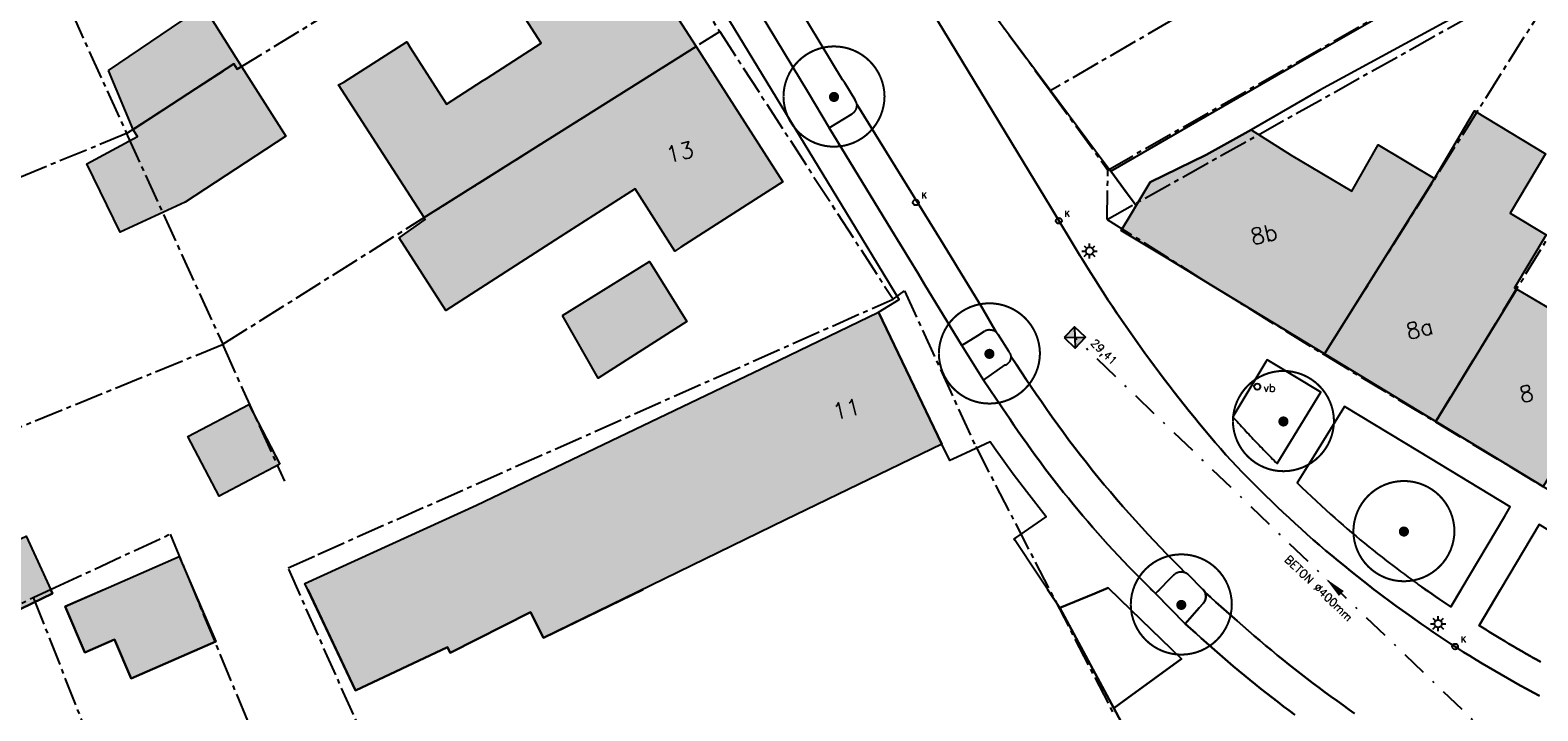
# Model space of a CAD drawing. Header units: metres. Extents: x 202952 to 203755, y 349031 to 349702.
# Tile 48 of 84: x 203191 to 203266, y 349454 to 349488. Entities that reach past the tile are written whole.
import ezdxf
from ezdxf.enums import TextEntityAlignment as Align

# ---------------------------------------------------------------- set-up
doc = ezdxf.new("R2010")
doc.units = ezdxf.units.M
doc.linetypes.add('1-200 CENTER', pattern=[4.28625, 2.8575, -0.47625, 0.47625, -0.47625])
doc.linetypes.add('1-200 DASHDOT', pattern=[2.54, 1.27, -0.635, 0, -0.635])
for name, color, linetype in [('bgt.onbegroeidterreindeel', 252, 'Continuous'), ('PH-BEST-BEBOUWING', 1, 'Continuous'), ('PH-BEST-BEBOUWING-ARCERING', 254, 'Continuous'), ('PH-BEST-BEGROEIIING', 252, 'Continuous'), ('PH-BEST-HUISNUMMER', 7, 'Continuous'), ('PH-BEST-KADASTRALE-GRENS', 240, '1-200 CENTER'), ('PH-BEST-KOLK', 8, 'Continuous'), ('PH-BEST-LICHTMAST-HANDHAVENB', 6, 'Continuous'), ('PH-BEST-PUT-HANDHAVEN', 44, 'Continuous'), ('PH-BEST-RIO-HANDHAVEN-GEMENGD', 44, '1-200 DASHDOT'), ('PH-BEST-RIO-TEKST', 8, 'Continuous'), ('PH-BEST-RIO-TEKST-VLOEIVLAK', 8, 'Continuous'), ('PH-BEST-STRAATNAAMBORD', 6, 'Continuous'), ('PH-BEST-WEGDEEL', 254, 'Continuous'), ('PH-INM-BOOM-HANDHAVEN', 96, 'Continuous')]:
    doc.layers.add(name, color=color, linetype=linetype)
doc.styles.add('RDL_MAATVOERING', font='romans.shx')
doc.styles.add('ROMANS', font='romans.shx')

# ---------------------------------------------------------------- blocks, each defined once
blk = doc.blocks.new('*U50')
blk.add_circle((0, 0), 0.142)
at = {"ltscale": 0.05, "style": 'ROMANS'}
blk.add_text('K', height=0.3, dxfattribs=at).set_placement((0.277, 0.195))
blk = doc.blocks.new('Verkeersbord')
blk.add_circle((0, 0), 0.15)
at = {"style": 'RDL_MAATVOERING'}
blk.add_text('vb', height=0.4, dxfattribs=at).set_placement((0.302, -0.254))
blk = doc.blocks.new('*U26')
h = blk.add_hatch(color=256)
h.paths.add_polyline_path([(0, 0), (-0.375, 0.375), (-0.375, -0.375)])
h.paths.add_polyline_path([(0.375, 0.375), (0, 0), (0.375, -0.375)])
for p, q in [((-0.375, -0.375), (0.375, 0.375)), ((-0.375, 0.375), (0.375, -0.375))]:
    blk.add_line(p, q)
blk.add_lwpolyline([(-0.375, -0.375), (0.375, -0.375), (0.375, 0.375), (-0.375, 0.375)], close=True)
blk = doc.blocks.new('Materialisatie')
blk.add_solid([(-1.04, 0.173), (-1.04, -0.173), (0, 0)])
at = {"style": 'ROMANS'}
blk.add_attdef('MATERIALISATIE', (-2.631, 0.657), '', height=0.4, dxfattribs=at)
blk = doc.blocks.new('Lichtmast 2')
at = {"flags": 128}
for points in [[(-0.5, 0), (-0.25, 0)], [(-0.354, 0.354), (-0.177, 0.177)], [(0, 0.25), (0, 0.5)], [(0.177, 0.177), (0.354, 0.354)], [(0.25, 0), (0.5, 0)], [(-0.354, -0.354), (-0.177, -0.177)], [(0, -0.5), (0, -0.25)], [(0.177, -0.177), (0.354, -0.354)]]:
    blk.add_lwpolyline(points, dxfattribs=at)
blk.add_circle((0, 0), 0.25)
blk = doc.blocks.new('*U45')
at = {"const_width": 0.1}
blk.add_lwpolyline([(-2.5, 0.004, 0.990403), (2.5, 0.03, 0.990403), (-2.5, 0.018)], format="xyb", dxfattribs=at)
at = {"linetype": 'Continuous', "const_width": 0.25}
blk.add_lwpolyline([(-0.125, 0, 1), (0.125, 0, 1)], format="xyb", close=True, dxfattribs=at)

msp = doc.modelspace()

# ---------------------------------------------------------------- hatches: boundary and pattern name
at = {"layer": 'PH-BEST-BEBOUWING-ARCERING'}
for points in [[(203210.854, 349478.382), (203206.62, 349484.955), (203206.88, 349485.076), (203209.996, 349487.073), (203210.173, 349486.797), (203211.965, 349483.999), (203213.753, 349485.144), (203213.939, 349485.263), (203216.656, 349487.004), (203214.686, 349490.078), (203214.981, 349490.269), (203215.237, 349490.435), (203220.03, 349493.51), (203222.206, 349490.124), (203224.311, 349486.848)], [(203195.235, 349485.665), (203199.936, 349488.839), (203201.828, 349485.859), (203201.612, 349485.727), (203201.444, 349485.982), (203196.46, 349482.744)], [(203217.59, 349477.426), (203211.932, 349473.796), (203209.628, 349477.386), (203210.912, 349478.291), (203210.854, 349478.382), (203224.311, 349486.848), (203228.61, 349480.16), (203227.23, 349479.274), (203223.56, 349476.92), (203223.265, 349476.731), (203221.294, 349479.803)], [(203201.828, 349485.859), (203204.02, 349482.406), (203199.032, 349479.143), (203195.819, 349477.672), (203194.173, 349481.042), (203196.681, 349482.392), (203196.489, 349482.676), (203196.46, 349482.744), (203201.444, 349485.982), (203201.612, 349485.727)], [(203260.908, 349468.307), (203256.323, 349471.09), (203255.404, 349471.648), (203260.837, 349480.323), (203262.824, 349483.672), (203266.33, 349481.533), (203264.587, 349478.597), (203266.37, 349477.539), (203264.81, 349474.911), (203264.91, 349474.852)], [(203255.404, 349471.648), (203249.83, 349475.03), (203247.564, 349476.405), (203245.341, 349477.753), (203245.866, 349478.619), (203246.09, 349478.988), (203246.783, 349480.131), (203249.54, 349481.486), (203251.769, 349482.718), (203253.747, 349481.478), (203256.747, 349479.697), (203258.058, 349481.991), (203260.837, 349480.323)], [(203266.221, 349465.083), (203263.201, 349466.916), (203260.908, 349468.307), (203264.91, 349474.852), (203267.155, 349473.519), (203268.575, 349475.911), (203267.989, 349476.259), (203270.041, 349479.445), (203273.627, 349477.182)], [(203217.707, 349473.544), (203222.004, 349476.217), (203223.849, 349473.251), (203219.462, 349470.448)], [(203216.123, 349458.875), (203212.138, 349456.852), (203212.01, 349457.145), (203207.468, 349454.993), (203204.961, 349460.291), (203213.442, 349464.157), (203227.94, 349471.1), (203233.334, 349473.705), (203236.473, 349467.172), (203228.733, 349463.431), (203216.768, 349457.605)], [(203203.726, 349466.185), (203200.71, 349464.603), (203199.162, 349467.553), (203202.179, 349469.135)], [(203192.034, 349460.773), (203191.164, 349462.636), (203185.888, 349460.171), (203182.418, 349458.433), (203182.265, 349458.356), (203182.485, 349457.92), (203183.625, 349455.523), (203192.474, 349459.793)], [(203198.746, 349461.624), (203193.104, 349459.145), (203194.076, 349456.882), (203195.544, 349457.513), (203196.371, 349455.589), (203200.553, 349457.42)]]:
    msp.add_hatch(color=256, dxfattribs=at).paths.add_polyline_path(points)

# ---------------------------------------------------------------- linework, layer by layer
at = {"layer": 'bgt.onbegroeidterreindeel'}
for points in [[(203185.547, 349460), (203182.418, 349458.433), (203182.265, 349458.356), (203182.485, 349457.92), (203175.355, 349454.932), (203172.336, 349453.355), (203173.477, 349451.099), (203176.725, 349452.742), (203183.625, 349455.523), (203192.474, 349459.793), (203192.381, 349460)], [(203195.05, 349460), (203193.104, 349459.145), (203194.076, 349456.882), (203195.544, 349457.513), (203196.371, 349455.589), (203200.553, 349457.42), (203199.444, 349460)], [(203205.099, 349460), (203207.468, 349454.993), (203212.01, 349457.145), (203212.138, 349456.852), (203216.123, 349458.875), (203216.768, 349457.605), (203221.687, 349460)], [(203241.702, 349460), (203242.315, 349459.079), (203244.987, 349454.127), (203245.587, 349452.988)]]:
    msp.add_lwpolyline(points, dxfattribs=at)
at = {"layer": 'PH-BEST-BEBOUWING'}
for points in [[(203210.854, 349478.382), (203206.62, 349484.955), (203206.88, 349485.076), (203209.996, 349487.073), (203210.173, 349486.797), (203211.965, 349483.999), (203213.753, 349485.144), (203213.939, 349485.263), (203216.656, 349487.004), (203214.686, 349490.078), (203214.981, 349490.269), (203215.237, 349490.435), (203220.03, 349493.51), (203222.206, 349490.124), (203224.311, 349486.848), (203210.854, 349478.382)], [(203195.235, 349485.665), (203199.936, 349488.839), (203201.828, 349485.859), (203201.612, 349485.727), (203201.444, 349485.982), (203196.46, 349482.744), (203195.235, 349485.665)], [(203217.59, 349477.426), (203211.932, 349473.796), (203209.628, 349477.386), (203210.912, 349478.291), (203210.854, 349478.382), (203224.311, 349486.848), (203228.61, 349480.16), (203227.23, 349479.274), (203223.56, 349476.92), (203223.265, 349476.731), (203221.294, 349479.803), (203217.59, 349477.426)], [(203201.828, 349485.859), (203204.02, 349482.406), (203199.032, 349479.143), (203195.819, 349477.672), (203194.173, 349481.042), (203196.681, 349482.392), (203196.489, 349482.676), (203196.46, 349482.744), (203201.444, 349485.982), (203201.612, 349485.727), (203201.828, 349485.859)], [(203260.908, 349468.307), (203256.323, 349471.09), (203255.404, 349471.648), (203260.837, 349480.323), (203262.824, 349483.672), (203266.33, 349481.533), (203264.587, 349478.597), (203266.37, 349477.539), (203264.81, 349474.911), (203264.91, 349474.852), (203260.908, 349468.307)], [(203255.404, 349471.648), (203249.83, 349475.03), (203247.564, 349476.405), (203245.341, 349477.753), (203245.866, 349478.619), (203246.09, 349478.988), (203246.783, 349480.131), (203249.54, 349481.486), (203251.769, 349482.718), (203253.747, 349481.478), (203256.747, 349479.697), (203258.058, 349481.991), (203260.837, 349480.323), (203255.404, 349471.648)], [(203266.221, 349465.083), (203263.201, 349466.916), (203260.908, 349468.307), (203264.91, 349474.852), (203267.155, 349473.519), (203268.575, 349475.911), (203267.989, 349476.259), (203270.041, 349479.445), (203273.627, 349477.182), (203266.221, 349465.083)], [(203217.707, 349473.544), (203222.004, 349476.217), (203223.849, 349473.251), (203219.462, 349470.448), (203217.707, 349473.544)], [(203216.123, 349458.875), (203212.138, 349456.852), (203212.01, 349457.145), (203207.468, 349454.993), (203204.961, 349460.291), (203213.442, 349464.157), (203227.94, 349471.1), (203233.334, 349473.705), (203236.473, 349467.172), (203228.733, 349463.431), (203216.768, 349457.605), (203216.123, 349458.875)], [(203203.726, 349466.185), (203200.71, 349464.603), (203199.162, 349467.553), (203202.179, 349469.135), (203203.726, 349466.185)], [(203183.625, 349455.523), (203182.485, 349457.92), (203182.265, 349458.356), (203182.418, 349458.433), (203185.888, 349460.171), (203191.164, 349462.636), (203192.034, 349460.773), (203192.474, 349459.793), (203183.625, 349455.523)], [(203195.544, 349457.513), (203194.076, 349456.882), (203193.104, 349459.145), (203198.746, 349461.624), (203200.553, 349457.42), (203196.371, 349455.589), (203195.544, 349457.513)]]:
    msp.add_lwpolyline(points, close=True, dxfattribs=at)
at = {"layer": 'PH-BEST-BEGROEIIING'}
msp.add_lwpolyline([(203242.315, 349459.079), (203244.036, 349459.792), (203244.706, 349460.07), (203245.822, 349458.989), (203248.329, 349456.561), (203245.651, 349454.61), (203244.987, 349454.127), (203242.315, 349459.079)], close=True, dxfattribs=at)
for points in [[(203249.388, 349460), (203249.393, 349459.995), (203249.414, 349459.973), (203249.435, 349459.949), (203249.454, 349459.925), (203249.472, 349459.9), (203249.489, 349459.874), (203249.505, 349459.847), (203249.511, 349459.822), (203249.516, 349459.796), (203249.52, 349459.771), (203249.523, 349459.745), (203249.526, 349459.72), (203249.528, 349459.694), (203249.53, 349459.672), (203249.53, 349459.649), (203249.53, 349459.627), (203249.529, 349459.605), (203249.527, 349459.583), (203249.524, 349459.561), (203249.519, 349459.54), (203249.514, 349459.519), (203249.508, 349459.498), (203249.502, 349459.477), (203249.495, 349459.457), (203249.487, 349459.437), (203249.474, 349459.413), (203249.459, 349459.389), (203249.445, 349459.366), (203249.43, 349459.343), (203249.414, 349459.32), (203249.398, 349459.297), (203249.21, 349459.086), (203248.513, 349458.302), (203247.045, 349459.79), (203247.252, 349460)], [(203262.164, 349460), (203261.651, 349459.14), (203261.552, 349459.205), (203261.453, 349459.271), (203261.354, 349459.337), (203261.255, 349459.403), (203261.157, 349459.469), (203261.058, 349459.536), (203260.887, 349459.653), (203260.716, 349459.77), (203260.546, 349459.888), (203260.386, 349460)], [(203266.096, 349456.417), (203265.896, 349456.526), (203265.696, 349456.637), (203265.598, 349456.692), (203265.383, 349456.813), (203265.169, 349456.936), (203264.955, 349457.059), (203264.742, 349457.184), (203264.53, 349457.309), (203264.318, 349457.436), (203264.052, 349457.597), (203263.886, 349457.699), (203263.72, 349457.802), (203263.555, 349457.905), (203263.39, 349458.009), (203263.225, 349458.113), (203263.061, 349458.218), (203264.118, 349460)]]:
    msp.add_lwpolyline(points, dxfattribs=at)
at = {"layer": 'PH-BEST-KADASTRALE-GRENS', "ltscale": 0.5}
for p, q in [((203188.973, 349498.312), (203196.141, 349482.537)), ((203219.589, 349496.696), (203225.484, 349487.586)), ((203253.448, 349491.401), (203241.828, 349484.647)), ((203255.379, 349471.608), (203267.168, 349490.3)), ((203200.898, 349472.118), (203225.484, 349487.586)), ((203225.484, 349487.586), (203234.056, 349474.353)), ((203196.141, 349482.537), (203201.444, 349485.982)), ((203260.893, 349468.282), (203271.364, 349485.408)), ((203241.828, 349484.647), (203244.685, 349480.738)), ((203196.141, 349482.537), (203185.378, 349478.138)), ((203244.652, 349478.297), (203244.685, 349480.738)), ((203205.591, 349461.722), (203234.056, 349474.353)), ((203189.638, 349467.525), (203200.898, 349472.118)), ((203255.379, 349471.608), (203260.893, 349468.282)), ((203260.893, 349468.282), (203266.22, 349465.081)), ((203192.615, 349460.106), (203198.29, 349462.73)), ((203191.523, 349459.602), (203192.615, 349460.106)), ((203183.69, 349455.727), (203191.523, 349459.602)), ((203191.523, 349459.602), (203213.926, 349402.507))]:
    msp.add_line(p, q, dxfattribs=at)
for points in [[(203233.109, 349498.768), (203233.805, 349497.563), (203237.28, 349490.87), (203241.828, 349484.647)], [(203201.444, 349485.982), (203201.612, 349485.727), (203219.589, 349496.696)], [(203244.685, 349480.738), (203264.234, 349491.877), (203274.865, 349489.4)], [(203244.652, 349478.297), (203266.828, 349490.705), (203267.168, 349490.3)], [(203196.141, 349482.537), (203196.19, 349482.43), (203200.898, 349472.118)], [(203244.652, 349478.297), (203249.83, 349475.03), (203255.379, 349471.608)], [(203234.056, 349474.353), (203234.628, 349474.764), (203238.147, 349467.062), (203244.955, 349453.856)], [(203200.898, 349472.118), (203200.924, 349472.004), (203203.946, 349465.344)], [(203198.29, 349462.73), (203210.425, 349433.487), (203216.777, 349436.491)], [(203215.699, 349438.849), (203214.342, 349438.158), (203204.126, 349461.06), (203205.591, 349461.722)]]:
    msp.add_lwpolyline(points, dxfattribs=at)
at = {"layer": 'PH-BEST-RIO-HANDHAVEN-GEMENGD'}
msp.add_line((203267.92, 349448.57), (203243.05, 349472.46), dxfattribs=at)
at = {"layer": 'PH-BEST-WEGDEEL'}
for points in [[(203257.845, 349460), (203257.646, 349460.153), (203257.328, 349460.4), (203257.012, 349460.65), (203256.698, 349460.901), (203256.386, 349461.155), (203256.075, 349461.41), (203255.766, 349461.668), (203255.459, 349461.928), (203255.154, 349462.19), (203254.85, 349462.454), (203254.548, 349462.72), (203254.248, 349462.989), (203253.95, 349463.259), (203253.654, 349463.531), (203253.359, 349463.806), (203253.067, 349464.082), (203252.776, 349464.36), (203252.488, 349464.641), (203252.201, 349464.923), (203251.916, 349465.207), (203251.633, 349465.493), (203251.352, 349465.781), (203251.073, 349466.071), (203250.796, 349466.363), (203250.521, 349466.657), (203250.258, 349466.96), (203249.996, 349467.265), (203249.736, 349467.571), (203249.478, 349467.879), (203249.222, 349468.188), (203248.967, 349468.499), (203248.714, 349468.811), (203248.463, 349469.124), (203248.214, 349469.439), (203247.966, 349469.755), (203247.72, 349470.073), (203247.476, 349470.392), (203247.234, 349470.712), (203246.994, 349471.034), (203246.755, 349471.357), (203246.518, 349471.681), (203246.283, 349472.006), (203246.049, 349472.333), (203245.818, 349472.661), (203245.589, 349472.991), (203245.361, 349473.322), (203245.135, 349473.654), (203244.911, 349473.988), (203244.688, 349474.322), (203244.468, 349474.658), (203244.249, 349474.995), (203244.033, 349475.333), (203243.818, 349475.672), (203243.606, 349476.013), (203243.395, 349476.355), (203243.302, 349476.508), (203241.824, 349478.947), (203240.521, 349481.096), (203233.2, 349493.173)], [(203233.2, 349493.173), (203240.521, 349481.096), (203241.824, 349478.947), (203243.302, 349476.508), (203243.395, 349476.355), (203243.606, 349476.013), (203243.818, 349475.672), (203244.033, 349475.333), (203244.249, 349474.995), (203244.468, 349474.658), (203244.688, 349474.322), (203244.911, 349473.988), (203245.135, 349473.654), (203245.361, 349473.322), (203245.589, 349472.991), (203245.818, 349472.661), (203246.049, 349472.333), (203246.283, 349472.006), (203246.518, 349471.681), (203246.755, 349471.357), (203246.994, 349471.034), (203247.234, 349470.712), (203247.476, 349470.392), (203247.72, 349470.073), (203247.966, 349469.755), (203248.214, 349469.439), (203248.463, 349469.124), (203248.714, 349468.811), (203248.967, 349468.499), (203249.222, 349468.188), (203249.478, 349467.879), (203249.736, 349467.571), (203249.996, 349467.265), (203250.258, 349466.96), (203250.521, 349466.657), (203250.796, 349466.363), (203251.073, 349466.071), (203251.352, 349465.781), (203251.633, 349465.493), (203251.916, 349465.207), (203252.201, 349464.923), (203252.488, 349464.641), (203252.776, 349464.36), (203253.067, 349464.082), (203253.359, 349463.806), (203253.654, 349463.531), (203253.95, 349463.259), (203254.248, 349462.989), (203254.548, 349462.72), (203254.85, 349462.454), (203255.154, 349462.19), (203255.459, 349461.928), (203255.766, 349461.668), (203256.075, 349461.41), (203256.386, 349461.155), (203256.698, 349460.901), (203257.012, 349460.65), (203257.328, 349460.4), (203257.646, 349460.153), (203257.845, 349460)], [(203264.366, 349489.694), (203255.179, 349484.687), (203251.769, 349482.718), (203249.54, 349481.486), (203246.783, 349480.131), (203246.09, 349478.988), (203245.646, 349479.584), (203244.827, 349480.683), (203244.827, 349480.683), (203254.624, 349486.328), (203264.489, 349491.986)], [(203244.778, 349460), (203244.706, 349460.07), (203244.036, 349459.792), (203242.315, 349459.079), (203240.1, 349462.408), (203240.044, 349462.492), (203240.133, 349462.554), (203241.626, 349463.586), (203240.663, 349464.845), (203240.006, 349465.704), (203239.081, 349466.979), (203238.857, 349467.288), (203237.661, 349466.734), (203237.237, 349466.538), (203236.866, 349466.366), (203236.473, 349467.172), (203233.334, 349473.705), (203234.361, 349474.326), (203234.272, 349474.473), (203233.845, 349475.176), (203231.986, 349478.235), (203224.833, 349490.007)], [(203226.619, 349489.927), (203229.854, 349484.57), (203230.898, 349482.827), (203233.962, 349477.803), (203235.296, 349475.617), (203235.601, 349475.115), (203237.468, 349472.055), (203238.007, 349471.191), (203238.531, 349470.351), (203239.47, 349468.965), (203239.831, 349468.432), (203240.041, 349468.121), (203240.253, 349467.811), (203240.468, 349467.502), (203240.685, 349467.195), (203240.904, 349466.889), (203241.125, 349466.585), (203241.348, 349466.282), (203241.574, 349465.981), (203241.801, 349465.682), (203242.031, 349465.384), (203242.262, 349465.088), (203242.496, 349464.794), (203242.732, 349464.501), (203242.97, 349464.21), (203243.21, 349463.921), (203243.452, 349463.633), (203243.695, 349463.347), (203243.941, 349463.062), (203244.189, 349462.78), (203244.439, 349462.499), (203244.691, 349462.22), (203244.945, 349461.943), (203245.201, 349461.667), (203245.459, 349461.393), (203245.718, 349461.121), (203245.98, 349460.851), (203246.243, 349460.583), (203246.508, 349460.317), (203246.776, 349460.052), (203246.829, 349460)], [(203249.388, 349460), (203248.65, 349460.73), (203248.629, 349460.747), (203248.608, 349460.764), (203248.586, 349460.779), (203248.564, 349460.794), (203248.541, 349460.807), (203248.517, 349460.82), (203248.205, 349461.13), (203247.896, 349461.443), (203247.589, 349461.758), (203247.285, 349462.076), (203246.983, 349462.396), (203246.684, 349462.718), (203246.364, 349463.061), (203246.048, 349463.406), (203245.734, 349463.754), (203245.423, 349464.105), (203245.115, 349464.459), (203244.81, 349464.815), (203244.508, 349465.174), (203244.209, 349465.535), (203243.913, 349465.899), (203243.62, 349466.265), (203243.331, 349466.634), (203243.045, 349467.005), (203242.762, 349467.379), (203242.482, 349467.755), (203242.205, 349468.133), (203241.931, 349468.514), (203241.661, 349468.897), (203241.394, 349469.282), (203241.139, 349469.647), (203240.887, 349470.015), (203240.638, 349470.384), (203240.392, 349470.755), (203240.148, 349471.128), (203239.908, 349471.503), (203239.904, 349471.527), (203239.898, 349471.551), (203239.891, 349471.574), (203239.883, 349471.597), (203239.873, 349471.619), (203239.862, 349471.64), (203239.851, 349471.657), (203239.84, 349471.673), (203239.83, 349471.69), (203239.82, 349471.707), (203239.81, 349471.724), (203239.8, 349471.741), (203239.26, 349472.601), (203239.243, 349472.622), (203239.226, 349472.643), (203239.208, 349472.664), (203239.19, 349472.684), (203239.171, 349472.704), (203239.152, 349472.723), (203238.459, 349473.924), (203237.247, 349475.91), (203237.093, 349476.163), (203236.42, 349477.266), (203232.276, 349483.961), (203232.273, 349483.978), (203232.27, 349483.995), (203232.266, 349484.012), (203232.262, 349484.029), (203232.257, 349484.045), (203232.251, 349484.062), (203232.189, 349484.202), (203231.676, 349485.052), (203231.559, 349485.191), (203228.769, 349489.831)], [(203237.917, 349489.958), (203241.837, 349484.697), (203244.558, 349481.044), (203244.827, 349480.683), (203245.646, 349479.584), (203246.09, 349478.988), (203245.866, 349478.619), (203245.341, 349477.753), (203247.564, 349476.405), (203249.83, 349475.03), (203255.404, 349471.648), (203256.323, 349471.09), (203260.908, 349468.307), (203263.201, 349466.916), (203266.221, 349465.083), (203270, 349462.79), (203271.674, 349461.774), (203272.264, 349461.416), (203271.702, 349459.765), (203266.021, 349463.209), (203264.118, 349460)], [(203262.164, 349460), (203264.317, 349463.613), (203264.594, 349464.078), (203260.101, 349466.795), (203256.395, 349469.036), (203254.871, 349466.591), (203254.048, 349465.27), (203254.281, 349465.042), (203254.516, 349464.816), (203254.753, 349464.592), (203254.991, 349464.369), (203255.231, 349464.148), (203255.472, 349463.928), (203255.707, 349463.716), (203255.911, 349463.535), (203256.116, 349463.354), (203256.322, 349463.175), (203256.529, 349462.997), (203256.737, 349462.819), (203256.946, 349462.643), (203257.17, 349462.456), (203257.384, 349462.279), (203257.599, 349462.104), (203257.815, 349461.93), (203258.032, 349461.757), (203258.25, 349461.585), (203258.469, 349461.415), (203258.594, 349461.319), (203258.783, 349461.174), (203258.973, 349461.03), (203259.163, 349460.887), (203259.354, 349460.745), (203259.546, 349460.603), (203259.738, 349460.463), (203259.788, 349460.427), (203259.838, 349460.39), (203259.888, 349460.354), (203259.938, 349460.318), (203259.988, 349460.283), (203260.038, 349460.247), (203260.207, 349460.127), (203260.376, 349460.007), (203260.386, 349460)], [(203245.587, 349452.988), (203244.987, 349454.127), (203245.651, 349454.61), (203248.329, 349456.561), (203245.822, 349458.989), (203244.706, 349460.07), (203244.036, 349459.792), (203242.315, 349459.079), (203241.702, 349460)], [(203246.829, 349460), (203247.045, 349459.79), (203248.513, 349458.302), (203248.772, 349458.063), (203249.032, 349457.825), (203249.294, 349457.589), (203249.557, 349457.354), (203249.821, 349457.12), (203250.087, 349456.888), (203250.354, 349456.657), (203250.622, 349456.428), (203250.891, 349456.2), (203251.161, 349455.974), (203251.433, 349455.749), (203251.706, 349455.525), (203251.98, 349455.303), (203252.255, 349455.082), (203252.531, 349454.863), (203252.809, 349454.645), (203253.087, 349454.429), (203253.367, 349454.214), (203253.648, 349454.001), (203253.931, 349453.789)], [(203256.893, 349453.856), (203256.61, 349454.06), (203256.327, 349454.266), (203256.024, 349454.483), (203255.722, 349454.702), (203255.421, 349454.922), (203255.122, 349455.144), (203254.824, 349455.368), (203254.527, 349455.594), (203254.232, 349455.822), (203253.938, 349456.051), (203253.646, 349456.282), (203253.355, 349456.515), (203253.065, 349456.75), (203252.777, 349456.987), (203252.49, 349457.225), (203252.205, 349457.465), (203251.921, 349457.707), (203251.639, 349457.951), (203251.358, 349458.196), (203251.079, 349458.443), (203250.813, 349458.673), (203250.549, 349458.905), (203250.286, 349459.138), (203250.024, 349459.373), (203249.764, 349459.609), (203249.505, 349459.847), (203249.489, 349459.874), (203249.472, 349459.9), (203249.454, 349459.925), (203249.435, 349459.949), (203249.414, 349459.973), (203249.393, 349459.995), (203249.388, 349460)], [(203266.042, 349454.735), (203265.723, 349454.904), (203265.404, 349455.075), (203265.087, 349455.248), (203264.771, 349455.424), (203264.456, 349455.601), (203264.142, 349455.781), (203263.829, 349455.963), (203263.518, 349456.146), (203263.208, 349456.332), (203262.899, 349456.52), (203262.591, 349456.709), (203262.285, 349456.901), (203261.98, 349457.095), (203261.676, 349457.291), (203261.374, 349457.489), (203261.073, 349457.689), (203260.773, 349457.89), (203260.474, 349458.094), (203260.177, 349458.3), (203259.881, 349458.507), (203259.586, 349458.717), (203259.258, 349458.951), (203258.932, 349459.187), (203258.608, 349459.425), (203258.286, 349459.665), (203257.965, 349459.908), (203257.845, 349460)], [(203257.845, 349460), (203257.965, 349459.908), (203258.286, 349459.665), (203258.608, 349459.425), (203258.932, 349459.187), (203259.258, 349458.951), (203259.586, 349458.717), (203259.881, 349458.507), (203260.177, 349458.3), (203260.474, 349458.094), (203260.773, 349457.89), (203261.073, 349457.689), (203261.374, 349457.489), (203261.676, 349457.291), (203261.98, 349457.095), (203262.285, 349456.901), (203262.591, 349456.709), (203262.899, 349456.52), (203263.208, 349456.332), (203263.518, 349456.146), (203263.829, 349455.963), (203264.142, 349455.781), (203264.456, 349455.601), (203264.771, 349455.424), (203265.087, 349455.248), (203265.404, 349455.075), (203265.723, 349454.904), (203266.042, 349454.735)], [(203260.386, 349460), (203260.546, 349459.888), (203260.716, 349459.77), (203260.887, 349459.653), (203261.058, 349459.536), (203261.157, 349459.469), (203261.255, 349459.403), (203261.354, 349459.337), (203261.453, 349459.271), (203261.552, 349459.205), (203261.651, 349459.14), (203262.164, 349460)], [(203264.118, 349460), (203263.061, 349458.218), (203263.225, 349458.113), (203263.39, 349458.009), (203263.555, 349457.905), (203263.72, 349457.802), (203263.886, 349457.699), (203264.052, 349457.597), (203264.318, 349457.436), (203264.53, 349457.309), (203264.742, 349457.184), (203264.955, 349457.059), (203265.169, 349456.936), (203265.383, 349456.813), (203265.598, 349456.692), (203265.696, 349456.637), (203265.896, 349456.526), (203266.096, 349456.417)], [(203253.931, 349453.789), (203253.648, 349454.001), (203253.367, 349454.214), (203253.087, 349454.429), (203252.809, 349454.645), (203252.531, 349454.863), (203252.255, 349455.082), (203251.98, 349455.303), (203251.706, 349455.525), (203251.433, 349455.749), (203251.161, 349455.974), (203250.891, 349456.2), (203250.622, 349456.428), (203250.354, 349456.657), (203250.087, 349456.888), (203249.821, 349457.12), (203249.557, 349457.354), (203249.294, 349457.589), (203249.032, 349457.825), (203248.772, 349458.063), (203248.513, 349458.302), (203248.513, 349458.302), (203249.21, 349459.086), (203249.398, 349459.297), (203249.414, 349459.32), (203249.43, 349459.343), (203249.445, 349459.366), (203249.459, 349459.389), (203249.474, 349459.413), (203249.487, 349459.437), (203249.495, 349459.457), (203249.502, 349459.477), (203249.508, 349459.498), (203249.514, 349459.519), (203249.519, 349459.54), (203249.524, 349459.561), (203249.527, 349459.583), (203249.529, 349459.605), (203249.53, 349459.627), (203249.53, 349459.649), (203249.53, 349459.672), (203249.528, 349459.694), (203249.526, 349459.72), (203249.523, 349459.745), (203249.52, 349459.771), (203249.516, 349459.796), (203249.511, 349459.822), (203249.505, 349459.847), (203249.764, 349459.609), (203250.024, 349459.373), (203250.286, 349459.138), (203250.549, 349458.905), (203250.813, 349458.673), (203251.079, 349458.443), (203251.358, 349458.196), (203251.639, 349457.951), (203251.921, 349457.707), (203252.205, 349457.465), (203252.49, 349457.225), (203252.777, 349456.987), (203253.065, 349456.75), (203253.355, 349456.515), (203253.646, 349456.282), (203253.938, 349456.051), (203254.232, 349455.822), (203254.527, 349455.594), (203254.824, 349455.368), (203255.122, 349455.144), (203255.421, 349454.922), (203255.722, 349454.702), (203256.024, 349454.483), (203256.327, 349454.266), (203256.61, 349454.06), (203256.893, 349453.856)]]:
    msp.add_lwpolyline(points, dxfattribs=at)
for points in [[(203230.898, 349482.827), (203232.027, 349483.519), (203232.048, 349483.533), (203232.068, 349483.548), (203232.088, 349483.563), (203232.107, 349483.579), (203232.126, 349483.596), (203232.144, 349483.613), (203232.155, 349483.626), (203232.166, 349483.639), (203232.176, 349483.653), (203232.186, 349483.667), (203232.196, 349483.681), (203232.205, 349483.695), (203232.215, 349483.714), (203232.225, 349483.733), (203232.233, 349483.752), (203232.241, 349483.772), (203232.247, 349483.792), (203232.253, 349483.812), (203232.258, 349483.837), (203232.263, 349483.861), (203232.267, 349483.886), (203232.271, 349483.911), (203232.274, 349483.936), (203232.276, 349483.961), (203236.42, 349477.266), (203237.093, 349476.163), (203237.247, 349475.91), (203238.459, 349473.924), (203239.152, 349472.723), (203239.135, 349472.735), (203239.118, 349472.747), (203239.1, 349472.758), (203239.082, 349472.768), (203239.063, 349472.777), (203239.044, 349472.786), (203239.028, 349472.792), (203239.012, 349472.798), (203238.996, 349472.803), (203238.979, 349472.808), (203238.963, 349472.813), (203238.946, 349472.817), (203238.922, 349472.82), (203238.897, 349472.822), (203238.873, 349472.824), (203238.848, 349472.825), (203238.824, 349472.826), (203238.799, 349472.827), (203238.778, 349472.825), (203238.758, 349472.822), (203238.737, 349472.818), (203238.717, 349472.813), (203238.697, 349472.808), (203238.677, 349472.802), (203238.657, 349472.795), (203238.638, 349472.787), (203238.619, 349472.778), (203238.6, 349472.769), (203238.582, 349472.759), (203238.564, 349472.748), (203238.229, 349472.536), (203237.468, 349472.055), (203235.601, 349475.115), (203235.296, 349475.617), (203233.962, 349477.803), (203230.898, 349482.827)], [(203238.531, 349470.351), (203239.601, 349471.095), (203239.623, 349471.102), (203239.644, 349471.11), (203239.665, 349471.119), (203239.685, 349471.129), (203239.705, 349471.141), (203239.724, 349471.154), (203239.742, 349471.168), (203239.759, 349471.182), (203239.776, 349471.198), (203239.792, 349471.215), (203239.806, 349471.232), (203239.82, 349471.25), (203239.832, 349471.268), (203239.844, 349471.287), (203239.854, 349471.307), (203239.863, 349471.328), (203239.871, 349471.349), (203239.878, 349471.37), (203239.886, 349471.391), (203239.892, 349471.413), (203239.898, 349471.435), (203239.902, 349471.457), (203239.906, 349471.48), (203239.908, 349471.503), (203240.148, 349471.128), (203240.392, 349470.755), (203240.638, 349470.384), (203240.887, 349470.015), (203241.139, 349469.647), (203241.394, 349469.282), (203241.661, 349468.897), (203241.931, 349468.514), (203242.205, 349468.133), (203242.482, 349467.755), (203242.762, 349467.379), (203243.045, 349467.005), (203243.331, 349466.634), (203243.62, 349466.265), (203243.913, 349465.899), (203244.209, 349465.535), (203244.508, 349465.174), (203244.81, 349464.815), (203245.115, 349464.459), (203245.423, 349464.105), (203245.734, 349463.754), (203246.048, 349463.406), (203246.364, 349463.061), (203246.684, 349462.718), (203246.983, 349462.396), (203247.285, 349462.076), (203247.589, 349461.758), (203247.896, 349461.443), (203248.205, 349461.13), (203248.517, 349460.82), (203248.497, 349460.826), (203248.476, 349460.831), (203248.456, 349460.836), (203248.435, 349460.84), (203248.414, 349460.844), (203248.393, 349460.847), (203248.361, 349460.848), (203248.33, 349460.848), (203248.298, 349460.848), (203248.266, 349460.847), (203248.235, 349460.845), (203248.203, 349460.842), (203248.179, 349460.836), (203248.155, 349460.829), (203248.132, 349460.821), (203248.109, 349460.812), (203248.086, 349460.802), (203248.064, 349460.791), (203248.042, 349460.776), (203248.02, 349460.761), (203247.999, 349460.745), (203247.978, 349460.729), (203247.957, 349460.712), (203247.936, 349460.695), (203247.045, 349459.79), (203246.776, 349460.052), (203246.508, 349460.317), (203246.243, 349460.583), (203245.98, 349460.851), (203245.718, 349461.121), (203245.459, 349461.393), (203245.201, 349461.667), (203244.945, 349461.943), (203244.691, 349462.22), (203244.439, 349462.499), (203244.189, 349462.78), (203243.941, 349463.062), (203243.695, 349463.347), (203243.452, 349463.633), (203243.21, 349463.921), (203242.97, 349464.21), (203242.732, 349464.501), (203242.496, 349464.794), (203242.262, 349465.088), (203242.031, 349465.384), (203241.801, 349465.682), (203241.574, 349465.981), (203241.348, 349466.282), (203241.125, 349466.585), (203240.904, 349466.889), (203240.685, 349467.195), (203240.468, 349467.502), (203240.253, 349467.811), (203240.041, 349468.121), (203239.831, 349468.432), (203239.47, 349468.965), (203238.531, 349470.351)], [(203252.504, 349471.258), (203250.869, 349468.532), (203250.939, 349468.453), (203251.01, 349468.374), (203251.081, 349468.295), (203251.152, 349468.216), (203251.223, 349468.138), (203251.295, 349468.059), (203251.367, 349467.981), (203251.439, 349467.902), (203251.511, 349467.824), (203251.583, 349467.746), (203251.656, 349467.668), (203251.728, 349467.59), (203251.801, 349467.513), (203251.874, 349467.435), (203251.947, 349467.358), (203252.02, 349467.281), (203252.093, 349467.205), (203252.167, 349467.128), (203252.24, 349467.052), (203252.314, 349466.975), (203252.388, 349466.899), (203252.462, 349466.823), (203252.536, 349466.747), (203252.611, 349466.671), (203252.685, 349466.596), (203252.76, 349466.52), (203252.835, 349466.445), (203252.91, 349466.37), (203252.986, 349466.295), (203253.061, 349466.22), (203253.25, 349466.528), (203255.223, 349469.747), (203252.731, 349471.248), (203252.56, 349471.351), (203252.504, 349471.258)]]:
    msp.add_lwpolyline(points, close=True, dxfattribs=at)

# ---------------------------------------------------------------- block references
at = {"layer": 'PH-BEST-KOLK'}
for p in [(203235.184, 349479.136), (203242.258, 349478.231), (203261.864, 349457.17)]:
    msp.add_blockref('*U50', p, dxfattribs=at)
at = {"layer": 'PH-BEST-KOLK', "color": 9}
msp.add_blockref('*U50', (203261.864, 349457.17), dxfattribs=at)
at = {"layer": 'PH-BEST-LICHTMAST-HANDHAVENB', "xscale": 0.75, "yscale": 0.75, "zscale": 0.75}
for p in [(203243.779, 349476.729), (203261.026, 349458.302)]:
    msp.add_blockref('Lichtmast 2', p, dxfattribs=at)
at = {"layer": 'PH-BEST-LICHTMAST-HANDHAVENB', "color": 9, "xscale": 0.75, "yscale": 0.75, "zscale": 0.75}
msp.add_blockref('Lichtmast 2', (203261.026, 349458.302), dxfattribs=at)
at = {"layer": 'PH-BEST-PUT-HANDHAVEN', "rotation": 316.151400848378}
msp.add_blockref('*U26', (203243.05, 349472.46), dxfattribs=at)
at = {"layer": 'PH-BEST-RIO-TEKST'}
ref = msp.add_blockref('Materialisatie', (203255.485, 349460.515), dxfattribs=dict(at, rotation=136.1514008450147))
ref.add_attrib('MATERIALISATIE', 'BETON %%c400mm', (203253.397, 349461.426), dxfattribs={"layer": '0', "height": 0.4, "rotation": 316.1514, "style": 'ROMANS'})
at = {"layer": 'PH-BEST-STRAATNAAMBORD', "color": 9}
msp.add_blockref('Verkeersbord', (203252.077, 349470.024), dxfattribs=at)
at = {"layer": 'PH-INM-BOOM-HANDHAVEN'}
for p in [(203231.136, 349484.351), (203231.136, 349484.351), (203238.824, 349471.646), (203238.824, 349471.646), (203253.371, 349468.301), (203253.371, 349468.301), (203259.331, 349462.858), (203259.331, 349462.858), (203248.318, 349459.23), (203248.318, 349459.23)]:
    msp.add_blockref('*U45', p, dxfattribs=at)

# ---------------------------------------------------------------- texts
at = {"layer": 'PH-BEST-HUISNUMMER', "style": 'ROMANS'}
for s, p in [('13', (203223.506, 349481.627)), ('8b', (203252.406, 349477.561)), ('8a', (203260.103, 349472.89)), ('8', (203265.391, 349469.681)), ('11', (203231.752, 349468.916))]:
    msp.add_text(s, height=0.8, rotation=13.5, dxfattribs=at).set_placement(p, align=Align.MIDDLE_CENTER)
at = {"layer": 'PH-BEST-RIO-TEKST-VLOEIVLAK', "style": 'ROMANS'}
msp.add_text('29,41', height=0.4, rotation=316.1514, dxfattribs=at).set_placement((203244.492, 349471.747), align=Align.MIDDLE_CENTER)

doc.saveas('drawing.dxf')
